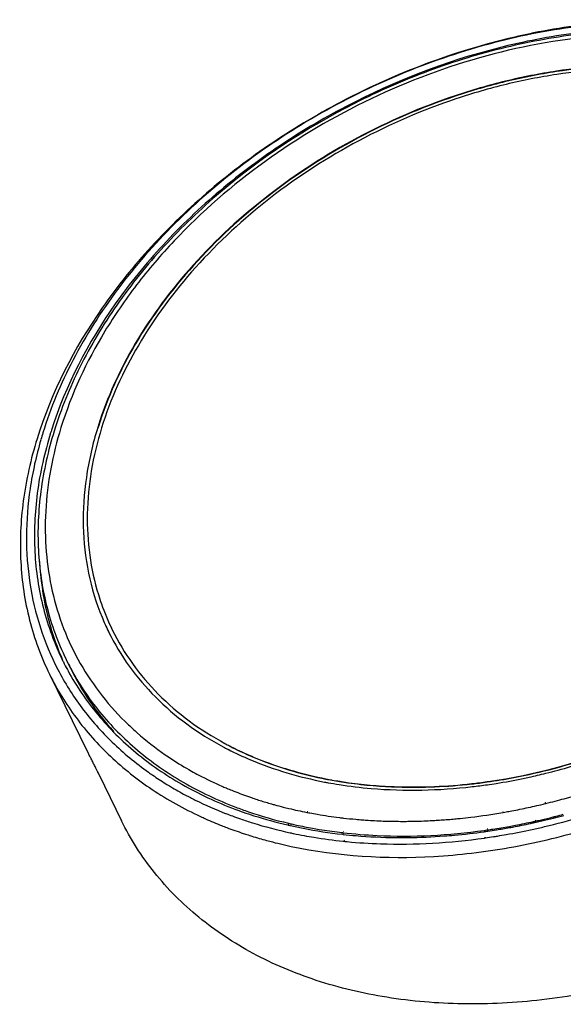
# Model space of a CAD drawing. Header units: millimetres. Extents: x -15 to 291, y -237 to -100.
# Tile 1 of 4: x -15 to 11, y -237 to -190. Entities that reach past the tile are written whole.
import ezdxf

# ---------------------------------------------------------------- set-up
doc = ezdxf.new("R2010")
doc.units = ezdxf.units.MM
doc.header["$LTSCALE"] = 1.21
doc.header["$MEASUREMENT"] = 0
doc.layers.get('0').update_dxf_attribs({"linetype": 'CONTINUOUS'})

msp = doc.modelspace()

# ---------------------------------------------------------------- linework, layer by layer
at = {"color": 7, "linetype": 'Continuous'}
for p, q in [((-10.921, -218.914), (-10.913, -218.928)), ((-10.921, -218.914), (-10.914, -218.929)), ((-10.732, -218.845), (-10.739, -218.832)), ((-12.74, -220.655), (-12.923, -220.282)), ((-13.732, -220.949), (-11.915, -224.652)), ((-11.462, -225.576), (-11.386, -225.722)), ((-11.389, -225.723), (-10.3, -227.942)), ((-5.316, -226.377), (-5.289, -226.389)), ((-5.314, -226.375), (-5.289, -226.389)), ((7.139, -226.079), (7.187, -226.072)), ((7.14, -226.075), (7.187, -226.072)), ((9.901, -227.074), (9.94, -227.063)), ((9.904, -227.127), (9.943, -227.117)), ((-1.464, -227.542), (-1.431, -227.549)), ((-1.441, -227.501), (-1.407, -227.506)), ((7.884, -227.549), (7.904, -227.545)), ((7.887, -227.506), (7.906, -227.504)), ((-2.389, -228.141), (-2.36, -228.148)), ((-2.355, -228.086), (-2.326, -228.092)), ((-2.275, -228.168), (-2.244, -228.175)), ((-2.241, -228.111), (-2.21, -228.118)), ((-2.238, -228.083), (-2.226, -228.087)), ((-2.238, -228.084), (-2.2, -228.093)), ((-2.226, -228.087), (-2.198, -228.091)), ((9.312, -228.002), (9.347, -227.995)), ((9.313, -228.048), (9.348, -228.041)), ((9.435, -227.929), (9.474, -227.918)), ((9.436, -227.961), (9.475, -227.953)), ((9.453, -227.975), (9.48, -227.97)), ((9.454, -228.017), (9.481, -228.011)), ((0.237, -228.59), (0.264, -228.593)), ((0.243, -228.51), (0.26, -228.512)), ((0.254, -228.553), (0.281, -228.555)), ((0.267, -228.457), (0.285, -228.46)), ((7.008, -228.767), (7.058, -228.76)), ((7.01, -228.746), (7.06, -228.736)), ((7.126, -228.383), (7.143, -228.381)), ((7.133, -228.32), (7.149, -228.317)), ((7.143, -228.444), (7.172, -228.439)), ((7.145, -228.418), (7.174, -228.412)), ((0.279, -228.921), (0.313, -228.924)), ((0.299, -228.876), (0.334, -228.879))]:
    msp.add_line(p, q, dxfattribs=at)
for centre, radius, start, end in [((4.028, -215.022), 18.921, 162.8264, 163.8534), ((4.305, -214.994), 18.826, 162.4051, 162.8274), ((4.637, -214.154), 16.823, 162.6135, 162.8276), ((4.645, -214.172), 16.822, 162.5657, 162.8275), ((-0.58, -213.84), 11.519, 202.404, 206.1326), ((-1.589, -214.644), 12.829, 206.1313, 206.4617), ((-1.305, -214.581), 12.941, 205.9069, 206.1385), ((-1.473, -214.663), 12.755, 206.1372, 207.9978), ((-1.592, -214.645), 12.825, 206.4617, 208.3175), ((-1.594, -214.646), 12.823, 208.3176, 208.6159), ((1.686, -211.043), 15.156, 241.9081, 242.9033), ((1.723, -211.091), 14.952, 241.7055, 242.6643), ((3.25, -206.552), 19.758, 258.9004, 259.7991), ((3.256, -206.554), 19.768, 258.9007, 259.7886), ((3.127, -198.301), 28.211, 281.7084, 282.316), ((1.512, -210.263), 17.5, 246.3299, 247.037), ((3.305, -206.241), 20.075, 259.7995, 260.8605), ((3.316, -206.222), 20.107, 259.7889, 260.787), ((3.338, -206.04), 20.278, 260.859, 261.0637), ((3.443, -199.955), 26.385, 276.456, 278.0541), ((3.442, -199.92), 26.432, 276.4454, 278.02), ((3.378, -199.78), 26.71, 276.5535, 278.1124), ((2.203, -208.358), 19.528, 252.8473, 253.6735), ((2.26, -208.166), 19.729, 253.6728, 254.0859), ((2.3, -208.025), 19.876, 254.086, 254.5753), ((2.371, -207.767), 20.143, 254.5767, 255.725), ((2.557, -197.03), 30.981, 282.1885, 283.7181), ((1.607, -209.813), 19.087, 248.7669, 249.705), ((1.721, -209.503), 19.418, 249.7058, 250.927), ((1.805, -209.592), 19.012, 249.3583, 250.6422), ((2.69, -206.353), 21.593, 258.997, 259.319), ((2.984, -199.698), 28.277, 275.3127, 275.8168), ((2.756, -198.007), 29.983, 279.886, 280.1597), ((2.527, -196.874), 31.846, 283.0627, 284.0941), ((2.459, -196.754), 32.036, 283.1327, 284.1596), ((2.476, -196.669), 32.057, 284.0932, 284.3554), ((2.39, -196.482), 32.317, 284.1597, 285.0712), ((2.441, -196.536), 32.194, 284.3557, 284.9914), ((2.48, -207.283), 21.419, 256.9415, 257.1741), ((2.523, -207.502), 21.125, 256.6878, 256.9754), ((3.013, -204.006), 23.963, 264.8718, 265.6509), ((3.086, -202.683), 25.288, 268.1845, 268.4943), ((3.094, -201.66), 26.311, 270.5701, 270.9233), ((3.055, -200.596), 27.376, 273.3134, 273.6063), ((3.048, -200.479), 27.493, 273.6063, 273.9461), ((3.021, -200.108), 27.865, 273.9485, 275.3148), ((2.723, -198.044), 30.719, 279.0988, 280.2717), ((2.617, -197.268), 31.442, 282.3579, 282.5247), ((2.532, -197.07), 31.712, 282.4108, 282.6081), ((2.586, -197.128), 31.585, 282.5983, 283.0619), ((2.507, -196.957), 31.827, 282.657, 283.1321), ((2.446, -206.921), 22.102, 257.73, 258.1437), ((2.514, -206.594), 22.435, 258.146, 259.4746), ((2.963, -204.998), 23.67, 263.0578, 263.401), ((2.894, -198.802), 29.883, 277.8758, 278.1424), ((2.822, -198.68), 30.075, 277.9896, 278.2601), ((2.696, -198.335), 30.736, 278.1575, 278.8872), ((2.786, -198.435), 30.323, 278.3167, 279.098), ((2.661, -198.107), 30.967, 278.8867, 279.2459), ((2.834, -204.421), 24.633, 264.1272, 264.3188), ((2.841, -204.344), 24.71, 264.3187, 264.4785)]:
    msp.add_arc(centre, radius, start, end, dxfattribs=at)
for points, knots in [([(32.052, -198.482), (31.622, -197.604), (30.55, -195.922), (28.404, -193.774), (25.774, -192.039), (22.733, -190.76), (19.358, -189.961), (15.735, -189.659), (11.951, -189.859), (6.777, -190.794), (1.729, -192.681), (-2.906, -195.38), (-6.093, -197.767), (-8.9, -200.456), (-11.966, -204.25), (-13.64, -207.493), (-14.327, -209.715)], [0, 0, 0, 0, 0.050716, 0.10257, 0.156518, 0.213216, 0.272974, 0.335776, 0.401319, 0.469081, 0.608169, 0.678096, 0.747085, 0.814364, 0.879279, 1, 1, 1, 1]), ([(32.865, -203.812), (32.819, -202.718), (32.481, -200.553), (31.2, -197.531), (29.198, -194.9), (26.554, -192.75), (23.363, -191.145), (19.733, -190.127), (15.777, -189.718), (11.617, -189.927), (7.379, -190.747), (1.802, -192.615), (-3.379, -195.541), (-7.775, -199.332), (-10.529, -202.476), (-12.673, -205.841), (-13.679, -208.237), (-14.05, -209.436)], [0, 0, 0, 0, 0.05265, 0.104244, 0.156253, 0.210068, 0.266734, 0.32682, 0.39041, 0.45717, 0.526437, 0.597316, 0.739434, 0.80885, 0.875819, 0.939655, 1, 1, 1, 1]), ([(31.152, -198.577), (30.737, -197.732), (29.705, -196.11), (27.638, -194.037), (25.106, -192.362), (21.106, -190.67), (16.537, -189.993), (11.793, -190.234), (6.803, -191.122), (1.933, -192.927), (-2.545, -195.515), (-5.627, -197.806), (-8.347, -200.39), (-11.325, -204.04), (-12.961, -207.162), (-13.64, -209.303)], [0, 0, 0, 0, 0.050722, 0.102575, 0.156511, 0.213188, 0.335336, 0.400843, 0.468574, 0.607646, 0.677596, 0.746634, 0.813991, 0.879011, 1, 1, 1, 1]), ([(31.03, -198.713), (30.611, -197.859), (29.568, -196.222), (27.487, -194.132), (24.943, -192.448), (20.943, -190.755), (16.384, -190.079), (11.662, -190.323), (7.973, -190.984), (4.315, -192.104), (-0.387, -194.16), (-4.683, -196.988), (-8.3, -200.45), (-10.561, -203.252), (-12.337, -206.215), (-13.188, -208.304), (-13.512, -209.35)], [0, 0, 0, 0, 0.051399, 0.103839, 0.158214, 0.215154, 0.337361, 0.402717, 0.470214, 0.539195, 0.608895, 0.746963, 0.814014, 0.878793, 0.940857, 1, 1, 1, 1]), ([(22.965, -191.933), (21.425, -191.298), (18.921, -190.654), (15.462, -190.366), (11.754, -190.453), (7.016, -191.293), (1.527, -193.342), (-3.526, -196.326), (-7.177, -199.49), (-9.603, -202.329), (-11.586, -205.215), (-12.689, -207.579), (-13.186, -209.187)], [0, 0, 0, 0, 0.113314, 0.173484, 0.235729, 0.365096, 0.498479, 0.632099, 0.762145, 0.82486, 0.885554, 1, 1, 1, 1]), ([(19.616, -192.554), (18.176, -192.176), (15.101, -191.752), (11.187, -191.997), (7.999, -192.626), (4.776, -193.558), (0.89, -195.237), (-3.337, -197.963), (-6.937, -201.273), (-9.723, -205), (-10.986, -207.749), (-11.418, -209.127)], [0, 0, 0, 0, 0.116889, 0.241486, 0.306118, 0.371806, 0.504641, 0.636782, 0.764992, 0.886597, 1, 1, 1, 1]), ([(19.606, -192.567), (18.167, -192.192), (15.094, -191.771), (11.184, -192.017), (7.998, -192.647), (4.778, -193.579), (0.897, -195.257), (-3.326, -197.98), (-6.923, -201.287), (-9.709, -205.01), (-10.972, -207.755), (-11.404, -209.132)], [0, 0, 0, 0, 0.116909, 0.241513, 0.306145, 0.371828, 0.50465, 0.636777, 0.764978, 0.886583, 1, 1, 1, 1]), ([(19.568, -192.723), (18.138, -192.344), (15.084, -191.916), (11.194, -192.155), (8.024, -192.779), (4.819, -193.704), (0.957, -195.373), (-3.244, -198.085), (-6.818, -201.38), (-9.579, -205.089), (-10.826, -207.823), (-11.249, -209.193)], [0, 0, 0, 0, 0.116853, 0.241454, 0.306102, 0.371811, 0.504696, 0.636878, 0.765099, 0.88667, 1, 1, 1, 1]), ([(-13.681, -209.436), (-13.971, -210.372), (-14.395, -212.253), (-14.523, -215.088), (-14.12, -217.803), (-13.497, -219.498), (-13.107, -220.294)], [0, 0, 0, 0, 0.26442, 0.517086, 0.760914, 1, 1, 1, 1]), ([(-13.512, -209.35), (-13.8, -210.285), (-14.224, -212.165), (-14.355, -215.002), (-13.956, -217.728), (-13.336, -219.433), (-12.946, -220.235)], [0, 0, 0, 0, 0.263283, 0.515709, 0.760036, 1, 1, 1, 1]), ([(-13.186, -209.187), (-13.585, -210.479), (-13.966, -212.468), (-13.935, -215.102), (-13.65, -216.984), (-13.104, -218.778), (-12.303, -220.461), (-11.257, -222.013), (-10.414, -222.94), (-9.959, -223.374)], [0, 0, 0, 0, 0.264358, 0.39066, 0.513957, 0.635317, 0.755941, 0.877094, 1, 1, 1, 1]), ([(-11.436, -209.187), (-11.676, -209.962), (-12.036, -211.516), (-12.191, -213.86), (-11.944, -216.121), (-11.509, -217.551), (-11.23, -218.23)], [0, 0, 0, 0, 0.263837, 0.51676, 0.761031, 1, 1, 1, 1]), ([(-11.249, -209.193), (-11.458, -209.869), (-11.784, -211.224), (-11.981, -213.271), (-11.872, -215.261), (-11.592, -216.541), (-11.403, -217.156)], [0, 0, 0, 0, 0.262764, 0.515889, 0.760822, 1, 1, 1, 1]), ([(-14.327, -209.715), (-14.627, -210.685), (-15.065, -212.63), (-15.197, -215.563), (-14.78, -218.372), (-14.136, -220.126), (-13.732, -220.949)], [0, 0, 0, 0, 0.264421, 0.517086, 0.760915, 1, 1, 1, 1]), ([(-14.147, -209.761), (-14.368, -210.525), (-14.708, -212.056), (-14.89, -214.363), (-14.73, -216.603), (-14.228, -218.744), (-13.391, -220.752), (-12.232, -222.597), (-10.769, -224.25), (-9.622, -225.196), (-9.012, -225.629)], [0, 0, 0, 0, 0.133739, 0.262639, 0.387543, 0.509672, 0.630447, 0.751427, 0.874152, 1, 1, 1, 1]), ([(-13.094, -220.293), (-13.416, -219.559), (-13.928, -218.01), (-14.149, -216.396), (-14.19, -215.579)], [0, 0, 0, 0, 0.495109, 1, 1, 1, 1]), ([(36.079, -216.708), (35.392, -218.93), (33.717, -222.174), (30.652, -225.968), (27.844, -228.657), (24.658, -231.044), (20.022, -233.743), (14.974, -235.63), (9.799, -236.564), (6.016, -236.765), (2.392, -236.463), (-0.982, -235.664), (-4.023, -234.384), (-6.653, -232.649), (-8.799, -230.501), (-9.871, -228.818), (-10.301, -227.941)], [0, 0, 0, 0, 0.120722, 0.185638, 0.252917, 0.321906, 0.391833, 0.530922, 0.598683, 0.664227, 0.727028, 0.786786, 0.843483, 0.89743, 0.949284, 1, 1, 1, 1]), ([(-11.403, -217.156), (-11.358, -217.3), (-11.17, -217.872), (-10.937, -218.428), (-10.738, -218.833)], [0, 0, 0, 0, 0.250752, 1, 1, 1, 1]), ([(-10.738, -218.833), (-10.462, -219.396), (-9.811, -220.485), (-8.569, -221.95), (-7.079, -223.231), (-5.956, -223.938), (-5.365, -224.257)], [0, 0, 0, 0, 0.242659, 0.488421, 0.7401, 1, 1, 1, 1]), ([(-10.914, -218.929), (-10.633, -219.499), (-9.971, -220.602), (-8.708, -222.085), (-7.194, -223.379), (-6.052, -224.093), (-5.451, -224.413)], [0, 0, 0, 0, 0.242568, 0.488289, 0.739996, 1, 1, 1, 1]), ([(-12.851, -220.788), (-12.449, -221.525), (-11.486, -222.939), (-9.638, -224.77), (-7.421, -226.289), (-5.765, -227.056), (-4.897, -227.383)], [0, 0, 0, 0, 0.239025, 0.483181, 0.735992, 1, 1, 1, 1]), ([(-12.74, -220.655), (-12.472, -221.202), (-11.853, -222.264), (-11.089, -223.227), (-10.674, -223.681)], [0, 0, 0, 0, 0.497587, 1, 1, 1, 1]), ([(-12.735, -220.651), (-12.341, -221.391), (-11.394, -222.812), (-9.567, -224.654), (-7.366, -226.185), (-5.719, -226.959), (-4.855, -227.29)], [0, 0, 0, 0, 0.239182, 0.483334, 0.736068, 1, 1, 1, 1]), ([(-13.732, -220.949), (-13.375, -221.676), (-12.519, -223.079), (-10.858, -224.937), (-8.849, -226.525), (-7.334, -227.367), (-6.536, -227.738)], [0, 0, 0, 0, 0.241189, 0.486145, 0.738212, 1, 1, 1, 1]), ([(7.187, -226.072), (9.421, -225.752), (13.856, -224.538), (17.903, -222.365), (19.785, -221.055)], [0, 0, 0, 0, 0.495984, 1, 1, 1, 1]), ([(-9.959, -223.374), (-9.825, -223.502), (-9.273, -224.009), (-8.68, -224.471), (-8.216, -224.792)], [0, 0, 0, 0, 0.247233, 1, 1, 1, 1]), ([(-5.217, -224.535), (-4.868, -224.714), (-3.394, -225.398), (-1.821, -225.859), (-0.614, -226.094)], [0, 0, 0, 0, 0.242104, 1, 1, 1, 1]), ([(-5.143, -224.373), (-5.095, -224.398), (-4.901, -224.497), (-4.705, -224.592), (-4.556, -224.661)], [0, 0, 0, 0, 0.24888, 1, 1, 1, 1]), ([(-5.137, -224.386), (-5.089, -224.411), (-4.896, -224.509), (-4.7, -224.604), (-4.552, -224.673)], [0, 0, 0, 0, 0.248882, 1, 1, 1, 1]), ([(-11.386, -225.722), (-11.385, -225.721), (-11.387, -225.718), (-11.388, -225.714), (-11.392, -225.705), (-11.399, -225.688), (-11.413, -225.659), (-11.433, -225.617), (-11.459, -225.563), (-11.49, -225.5), (-11.525, -225.428), (-11.58, -225.32), (-11.653, -225.174), (-11.744, -224.995), (-11.832, -224.82), (-11.888, -224.706), (-11.915, -224.652)], [0, 0, 0, 0, 0.001592, 0.006095, 0.013518, 0.023832, 0.052995, 0.093095, 0.143281, 0.202658, 0.270126, 0.344348, 0.507464, 0.679625, 0.848006, 1, 1, 1, 1]), ([(-8.216, -224.792), (-8.116, -224.861), (-7.708, -225.136), (-7.287, -225.391), (-6.965, -225.571)], [0, 0, 0, 0, 0.247838, 1, 1, 1, 1]), ([(-4.556, -224.661), (-4.247, -224.805), (-2.956, -225.353), (-1.596, -225.737), (-0.554, -225.941)], [0, 0, 0, 0, 0.243092, 1, 1, 1, 1]), ([(-4.552, -224.673), (-4.242, -224.816), (-2.951, -225.365), (-1.591, -225.749), (-0.55, -225.953)], [0, 0, 0, 0, 0.243092, 1, 1, 1, 1]), ([(7.13, -226.093), (7.557, -226.033), (9.285, -225.747), (10.985, -225.296), (12.235, -224.874)], [0, 0, 0, 0, 0.246649, 1, 1, 1, 1]), ([(9.145, -225.863), (9.408, -225.805), (10.465, -225.558), (11.509, -225.252), (12.282, -224.99)], [0, 0, 0, 0, 0.248284, 1, 1, 1, 1]), ([(-9.012, -225.629), (-8.945, -225.677), (-8.675, -225.865), (-8.399, -226.045), (-8.189, -226.175)], [0, 0, 0, 0, 0.248637, 1, 1, 1, 1]), ([(-6.965, -225.571), (-6.848, -225.636), (-6.374, -225.894), (-5.886, -226.128), (-5.514, -226.292)], [0, 0, 0, 0, 0.247503, 1, 1, 1, 1]), ([(7.147, -226.223), (7.289, -226.203), (7.86, -226.117), (8.427, -226.013), (8.852, -225.925)], [0, 0, 0, 0, 0.24864, 1, 1, 1, 1]), ([(-8.189, -226.175), (-8.113, -226.222), (-7.804, -226.41), (-7.489, -226.588), (-7.249, -226.716)], [0, 0, 0, 0, 0.24843, 1, 1, 1, 1]), ([(-5.289, -226.389), (-5.206, -226.423), (-4.875, -226.56), (-4.539, -226.687), (-4.285, -226.777)], [0, 0, 0, 0, 0.248311, 1, 1, 1, 1]), ([(-0.614, -226.094), (-0.557, -226.105), (-0.328, -226.148), (-0.098, -226.188), (0.075, -226.215)], [0, 0, 0, 0, 0.248924, 1, 1, 1, 1]), ([(0.075, -226.215), (0.582, -226.296), (2.689, -226.55), (4.829, -226.499), (6.426, -226.316)], [0, 0, 0, 0, 0.242164, 1, 1, 1, 1]), ([(0.097, -226.069), (0.229, -226.09), (0.766, -226.172), (1.305, -226.232), (1.712, -226.266)], [0, 0, 0, 0, 0.247624, 1, 1, 1, 1]), ([(0.188, -226.072), (0.313, -226.092), (0.817, -226.166), (1.323, -226.222), (1.705, -226.254)], [0, 0, 0, 0, 0.247771, 1, 1, 1, 1]), ([(1.705, -226.254), (2.087, -226.286), (3.655, -226.376), (5.231, -226.305), (6.409, -226.172)], [0, 0, 0, 0, 0.244462, 1, 1, 1, 1]), ([(1.712, -226.266), (2.093, -226.298), (3.659, -226.388), (5.232, -226.318), (6.409, -226.185)], [0, 0, 0, 0, 0.24447, 1, 1, 1, 1]), ([(9.943, -227.117), (10.234, -227.046), (11.401, -226.742), (12.55, -226.371), (13.4, -226.058)], [0, 0, 0, 0, 0.248485, 1, 1, 1, 1]), ([(-7.249, -226.716), (-7.094, -226.799), (-6.46, -227.124), (-5.806, -227.41), (-5.306, -227.605)], [0, 0, 0, 0, 0.246833, 1, 1, 1, 1]), ([(-4.285, -226.777), (-4.225, -226.798), (-3.983, -226.882), (-3.74, -226.961), (-3.556, -227.018)], [0, 0, 0, 0, 0.248808, 1, 1, 1, 1]), ([(-4.855, -227.29), (-4.653, -227.367), (-3.829, -227.666), (-2.985, -227.908), (-2.341, -228.06)], [0, 0, 0, 0, 0.246088, 1, 1, 1, 1]), ([(-2.596, -227.288), (-2.503, -227.311), (-2.128, -227.404), (-1.75, -227.486), (-1.464, -227.542)], [0, 0, 0, 0, 0.248291, 1, 1, 1, 1]), ([(8.045, -227.52), (8.132, -227.505), (8.484, -227.44), (8.835, -227.369), (9.098, -227.312)], [0, 0, 0, 0, 0.249281, 1, 1, 1, 1]), ([(-6.536, -227.738), (-6.454, -227.776), (-6.122, -227.928), (-5.785, -228.069), (-5.529, -228.17)], [0, 0, 0, 0, 0.248382, 1, 1, 1, 1]), ([(-4.497, -227.529), (-4.326, -227.589), (-3.632, -227.822), (-2.926, -228.016), (-2.389, -228.141)], [0, 0, 0, 0, 0.246761, 1, 1, 1, 1]), ([(-1.311, -227.572), (-1.196, -227.593), (-0.73, -227.677), (-0.261, -227.746), (0.092, -227.79)], [0, 0, 0, 0, 0.248034, 1, 1, 1, 1]), ([(0.092, -227.79), (0.157, -227.798), (0.416, -227.829), (0.676, -227.855), (0.871, -227.873)], [0, 0, 0, 0, 0.248973, 1, 1, 1, 1]), ([(5.85, -227.829), (6.019, -227.812), (6.7, -227.736), (7.377, -227.637), (7.884, -227.549)], [0, 0, 0, 0, 0.248337, 1, 1, 1, 1]), ([(9.283, -228.358), (9.478, -228.315), (10.262, -228.137), (11.04, -227.929), (11.619, -227.758)], [0, 0, 0, 0, 0.24877, 1, 1, 1, 1]), ([(-5.529, -228.17), (-5.445, -228.204), (-5.104, -228.336), (-4.759, -228.458), (-4.498, -228.545)], [0, 0, 0, 0, 0.248389, 1, 1, 1, 1]), ([(-4.624, -227.855), (-4.433, -227.921), (-3.652, -228.177), (-2.856, -228.386), (-2.251, -228.518)], [0, 0, 0, 0, 0.246444, 1, 1, 1, 1]), ([(-2.244, -228.175), (-2.042, -228.22), (-1.221, -228.393), (-0.391, -228.52), (0.237, -228.59)], [0, 0, 0, 0, 0.246588, 1, 1, 1, 1]), ([(-2.2, -228.093), (-2.116, -228.112), (-1.779, -228.187), (-1.44, -228.254), (-1.184, -228.3)], [0, 0, 0, 0, 0.248527, 1, 1, 1, 1]), ([(-1.184, -228.3), (-1.078, -228.319), (-0.651, -228.393), (-0.222, -228.454), (0.102, -228.494)], [0, 0, 0, 0, 0.248246, 1, 1, 1, 1]), ([(1.195, -227.9), (1.286, -227.907), (1.648, -227.932), (2.011, -227.95), (2.284, -227.958)], [0, 0, 0, 0, 0.248669, 1, 1, 1, 1]), ([(2.421, -227.962), (2.499, -227.964), (2.81, -227.971), (3.122, -227.972), (3.356, -227.97)], [0, 0, 0, 0, 0.248944, 1, 1, 1, 1]), ([(3.518, -227.968), (3.611, -227.966), (3.984, -227.958), (4.358, -227.942), (4.638, -227.926)], [0, 0, 0, 0, 0.24884, 1, 1, 1, 1]), ([(7.143, -228.381), (7.231, -228.368), (7.583, -228.316), (7.934, -228.258), (8.197, -228.21)], [0, 0, 0, 0, 0.249213, 1, 1, 1, 1]), ([(8.197, -228.21), (8.292, -228.193), (8.677, -228.122), (9.06, -228.044), (9.346, -227.981)], [0, 0, 0, 0, 0.249235, 1, 1, 1, 1]), ([(8.2, -228.271), (8.293, -228.254), (8.665, -228.185), (9.035, -228.109), (9.313, -228.048)], [0, 0, 0, 0, 0.249268, 1, 1, 1, 1]), ([(-4.498, -228.545), (-4.42, -228.571), (-4.107, -228.672), (-3.791, -228.767), (-3.553, -228.833)], [0, 0, 0, 0, 0.248568, 1, 1, 1, 1]), ([(-2.203, -229.165), (0.02, -229.636), (3.544, -229.846), (8.229, -229.286), (10.611, -228.72), (11.797, -228.368)], [0, 0, 0, 0, 0.481994, 0.737588, 1, 1, 1, 1]), ([(-1.584, -228.652), (-1.432, -228.68), (-0.813, -228.789), (-0.191, -228.872), (0.279, -228.921)], [0, 0, 0, 0, 0.247535, 1, 1, 1, 1]), ([(0.26, -228.512), (0.802, -228.575), (3.043, -228.754), (5.304, -228.636), (6.988, -228.403)], [0, 0, 0, 0, 0.242916, 1, 1, 1, 1]), ([(0.264, -228.593), (0.47, -228.616), (1.306, -228.698), (2.145, -228.737), (2.777, -228.743)], [0, 0, 0, 0, 0.246998, 1, 1, 1, 1]), ([(0.464, -228.939), (0.993, -228.991), (3.175, -229.131), (5.371, -228.999), (7.008, -228.767)], [0, 0, 0, 0, 0.24339, 1, 1, 1, 1]), ([(2.777, -228.743), (2.969, -228.745), (3.745, -228.745), (4.52, -228.711), (5.102, -228.668)], [0, 0, 0, 0, 0.247633, 1, 1, 1, 1]), ([(5.102, -228.668), (5.26, -228.656), (5.895, -228.604), (6.528, -228.53), (7.002, -228.464)], [0, 0, 0, 0, 0.248365, 1, 1, 1, 1]), ([(7.636, -228.671), (7.774, -228.649), (8.324, -228.555), (8.873, -228.447), (9.283, -228.358)], [0, 0, 0, 0, 0.248898, 1, 1, 1, 1]), ([(-3.553, -228.833), (-3.442, -228.864), (-2.995, -228.986), (-2.544, -229.092), (-2.203, -229.165)], [0, 0, 0, 0, 0.248053, 1, 1, 1, 1])]:
    msp.add_open_spline(points, degree=3, knots=knots, dxfattribs=at)

doc.saveas('drawing.dxf')
